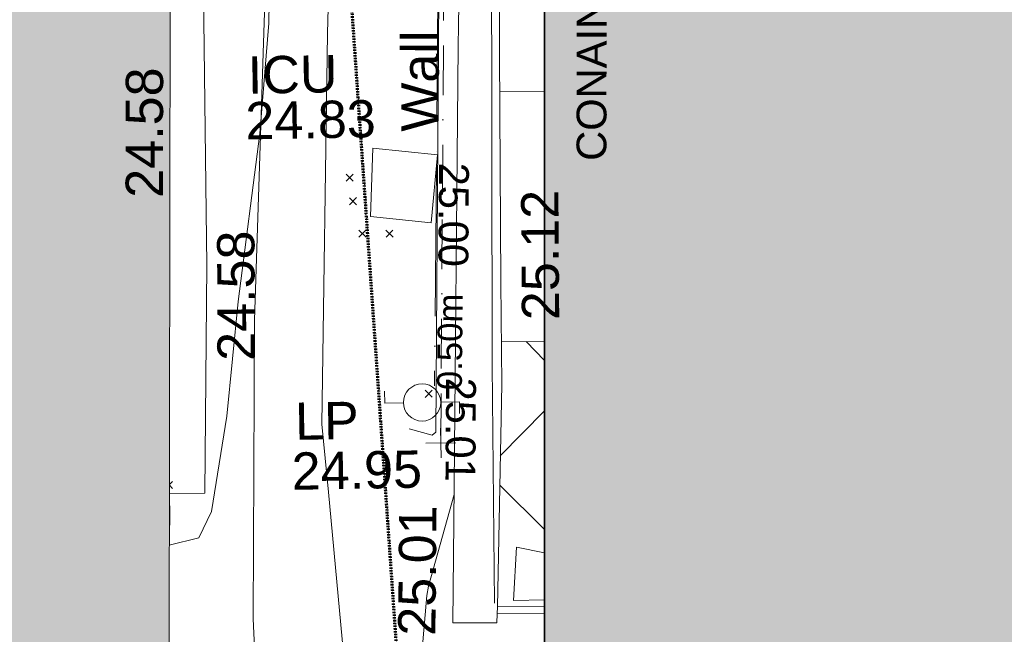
# Model space of a CAD drawing. Header units: millimetres. Extents: x -287732 to 520720, y -103372 to 287754.
# Tile 89 of 256: x -25973 to -16074, y -60359 to -54177. Entities that reach past the tile are written whole.
import ezdxf

# ---------------------------------------------------------------- set-up
doc = ezdxf.new("R2010")
doc.units = ezdxf.units.MM
for name, pattern in [('Dash 1_5mm', [3, 1.5, -1.5]), ('IMPORT-BORDER _5_', [1750, 500, -250, 500, -250, 0, -250]), ('IMPORT-UG_ELEC_STREET LIGHTING_QLB2 _2_', [2700, 1500, -300.0000000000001, 0, -250, 150, -300.0000000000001, 0, -200])]:
    doc.linetypes.add(name, pattern=pattern)
for name, color, linetype, lineweight, true_color in [('00_TOPO_FURN_LAMP_POST', 7, 'Continuous', 9, 0x666666), ('00_UAV_BUILDING_OUTLINE', 5, 'Continuous', 9, 0x0000ff), ('00_UAV_CONCRETE', 9, 'Continuous', 9, 0x808080), ('00_UAV_FENCE_2D', 7, 'Continuous', 9, 0x264c2f), ('00_UAV_FORM_LINES', 7, 'Continuous', 9, 0x666666), ('00_UAV_FURN_LAMP_POST', 7, 'Continuous', 9, 0xa50000), ('00_UAV_KERB_BOTTOM', 1, 'Continuous', 9, 0xff0000), ('00_UAV_KERB_TOP', 7, 'Continuous', 9, 0xa500a5), ('00_UAV_ROAD_MARKING_WHITE_CONTINUOUS', 7, 'Continuous', 9, 0x999999), ('00_UAV_ROAD_MARKING_YELLOW_CONTINUOUS', 40, 'Continuous', 9, 0xffbf00), ('00_UAV_SERV_GULLY', 7, 'Continuous', 9, 0x5252a5), ('00_UAV_SERV_IC', 5, 'Continuous', 9, 0x0000ff), ('00_UAV_WALL', 7, 'Continuous', 9, 0x7c00a5), ('01_DTM_CONTOUR_MJR', 7, 'Continuous', 9, 0x7f3f00), ('01_DTM_CONTOUR_MNR', 7, 'Continuous', 9, 0xa5a552), ('12333-PUM-2D-U-0001-C01 - Rev2_REVIT IMPORT_dwg', 7, 'Continuous', 9, 0x767676), ('A_RHA_Line', 7, 'Continuous', 9, 0x00a600), ('CONTAINER_TXT', 7, 'Continuous', 9, 0x0000a5), ('CONTOURS_INDEX', 4, 'Continuous', 9, 0x00ffff), ('CONTOURS_INDEX_LVL', 4, 'Continuous', 9, 0x00ffff), ('FENCE', 7, 'IMPORT-BORDER _5_', 9, 0xa55200), ('FENCE_LVL', 7, 'Continuous', 9, 0xa55200), ('PUM-ELECTRIC-SL-QLB2', 7, 'IMPORT-UG_ELEC_STREET LIGHTING_QLB2 _2_', 9, 0xff7f7f)]:
    doc.layers.add(name, color=color, linetype=linetype, lineweight=lineweight, true_color=true_color)
doc.layers.add('A_RHA_Detail', color=7, linetype='Continuous', lineweight=9)
doc.layers.add('GEN-TEXT', color=7, linetype='Continuous', lineweight=9)
doc.styles.add('Arial_1', font='arial.ttf', dxfattribs={"height": 250})
doc.styles.add('Arial_3', font='arial.ttf', dxfattribs={"height": 299.9999999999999})
doc.styles.add('Swis721 Lt BT_2', font='swissl.ttf', dxfattribs={"height": 375})

# ---------------------------------------------------------------- blocks, each defined once
blk = doc.blocks.new('12333-PUM-2D-U-0001-C01 - Rev2_REVIT IMPORT_dwg_MSL_Lamp_Post_SYM-2077240-Site Location Plan Proposed')
at = {"layer": '00_TOPO_FURN_LAMP_POST', "color": 254, "true_color": 0xcccccc, "flags": 128}
for points in [[(-500.1060478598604, 0), (-1000.212095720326, 0), (-1000.212095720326, 316.7338303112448)], [(500.1060478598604, 0), (1000.21209571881, 0), (1000.21209571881, -316.7338303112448)]]:
    blk.add_lwpolyline(points, dxfattribs=at)
at = {"layer": '00_TOPO_FURN_LAMP_POST', "color": 254, "true_color": 0xcccccc}
blk.add_circle((0, 0), 500.1060478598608, dxfattribs=at)
blk = doc.blocks.new('12333-PUM-2D-U-0001-C01 - Rev2_REVIT IMPORT_dwg_MGS62954_T2_Galway_ITM_3d_Rev1-2077680-Site Location Plan Proposed')
at = {"layer": '00_UAV_CONCRETE', "color": 254, "true_color": 0xcccccc, "flags": 128}
blk.add_lwpolyline([(533876609.1187353, 725504440.005026), (533876909.2678877, 725504434.5375907), (533876885.9027221, 725499737.2406384), (533876883.2678877, 725499207.5375907), (533876824.2678877, 725496914.5375907), (533876466.2028123, 725496915.4716735)], dxfattribs=at)
at = {"layer": '00_UAV_FENCE_2D', "color": 254, "true_color": 0xcccccc, "flags": 128}
blk.add_lwpolyline([(533879864.3060461, 725504787.3665131), (533879804.2678877, 725502583.5375907), (533879734.2678877, 725498150.5375906), (533879714.2678878, 725495754.5375907)], dxfattribs=at)
at = {"layer": '00_UAV_FORM_LINES', "color": 254, "true_color": 0xcccccc, "flags": 128}
for points in [[(533875449.9865003, 725507652.0060002), (533876683.3015002, 725507372.1725004), (533877283.3015001, 725507060.1725004), (533877763.3015001, 725506730.1725004), (533878019.3015002, 725506541.1725004), (533878191.3015003, 725506310.1725004), (533878249.3015002, 725506048.1725004), (533878299.3015001, 725505571.1725003), (533878292.3015001, 725505115.1725003), (533878136.3015002, 725501513.1725), (533878010.3015001, 725497587.1725004), (533878064.9865002, 725496901.0060002), (533878234.9865002, 725494663.0060002), (533878421.9865002, 725493524.0060002), (533878529.9865003, 725492988.0060003), (533878731.9865001, 725492715.0060003), (533878981.9865, 725492540.0060003), (533879405.9865002, 725492390.0060003), (533880142.9865001, 725492253.0060002), (533880155.7577042, 725492251.2414801)], [(533877287.6327338, 725495639.236725), (533877353.5495001, 725498643.014), (533877503.5495, 725501637.0139999), (533877642.5495001, 725504338.0139999), (533877647.5495002, 725505278.014), (533877612.5495001, 725505595.0140002), (533877586.5495, 725505726.014), (533877535.5495001, 725505848.0140002), (533877481.5495001, 725505952.014), (533877353.5495001, 725506111.014), (533877247.5495001, 725506228.0140002), (533877089.5495, 725506369.014), (533875449.9865001, 725507652.006)], [(533887732.9865, 725490511.0060003), (533884013.9865, 725490654.006), (533880184.9865001, 725490838.006), (533879126.9865, 725491030.006), (533878835.9865, 725491123.0060002), (533878464.9865, 725491361.0060002), (533878254.9865001, 725491543.006), (533877850.9865002, 725491958.006), (533877586.9865001, 725492473.006), (533877413.9865001, 725493075.0060002), (533877347.9865, 725493562.0060002), (533877287.6327338, 725495639.2367258)]]:
    blk.add_lwpolyline(points, dxfattribs=at)
at = {"layer": '00_UAV_KERB_BOTTOM', "color": 254, "true_color": 0xcccccc}
blk.add_line((533880216.1760576, 725495712.6066322), (533879744.4277777, 725495719.417047), dxfattribs=at)
at = {"layer": '00_UAV_KERB_TOP', "color": 254, "true_color": 0xcccccc}
blk.add_line((533880214.9543836, 725495642.616975), (533879743.417325, 725495649.4243404), dxfattribs=at)
at = {"layer": '00_UAV_ROAD_MARKING_WHITE_CONTINUOUS', "color": 254, "true_color": 0xcccccc}
blk.add_line((533880306.5660159, 725500891.0438797), (533879857.1875305, 725500899.7378342), dxfattribs=at)
at = {"layer": '00_UAV_ROAD_MARKING_YELLOW_CONTINUOUS', "color": 254, "true_color": 0xcccccc}
for p, q in [((533879830.7825572, 725498383.7210954), (533880262.7077008, 725498378.4026886)), ((533880079.5895085, 725498380.6574706), (533880259.3630407, 725498186.7872422)), ((533880250.5137514, 725497679.8118037), (533879799.9903001, 725497236.1961956)), ((533880229.728984, 725496489.0532708), (533879789.144363, 725496940.1172879))]:
    blk.add_line(p, q, dxfattribs=at)
at = {"layer": '00_UAV_SERV_GULLY', "color": 254, "true_color": 0xcccccc}
for p, q in [((533879907.6, 725495780.4000002), (533879945.7000001, 725496313.8000001)), ((533879945.7000001, 725496313.8000001), (533880225.5842828, 725496251.603493)), ((533879907.6, 725495780.4000002), (533880217.3593952, 725495780.4000002))]:
    blk.add_line(p, q, dxfattribs=at)
at = {"layer": '00_UAV_SERV_IC', "color": 254, "true_color": 0xcccccc}
for p, q in [((533878536.0000001, 725499666.6000001), (533878574.1000001, 725500352.4000002)), ((533878574.1000001, 725500352.4000002), (533879221.8000002, 725500276.2000002)), ((533879221.8000002, 725500276.2000002), (533879145.6000001, 725499590.4000002)), ((533878536.0000001, 725499666.6000001), (533879145.6000001, 725499590.4000002))]:
    blk.add_line(p, q, dxfattribs=at)
at = {"layer": '00_UAV_WALL', "color": 254, "true_color": 0xcccccc, "flags": 128}
blk.add_lwpolyline([(533880082.2289637, 725515857.2432239), (533880051.8100029, 725513975.8591763), (533880036.5495443, 725513032.0142177), (533880004.9689218, 725508976.8649198), (533880004.5495442, 725508923.0142179), (533879926.2678878, 725504396.5375909), (533879917.5119321, 725503977.8682058), (533879861.2678877, 725501288.5375909), (533879837.0257767, 725498978.6107339), (533879826.2678878, 725497953.5375907), (533879744.4277777, 725495719.4170469), (533879741.3421283, 725495649.4542991), (533879737.2678877, 725495558.5375909), (533879294.3180541, 725495566.6837332), (533879321.3567926, 725496581.1590201), (533879448.7692579, 725501361.589039), (533879455.906242, 725501574.050916), (533879572.4470077, 725505043.369249)], dxfattribs=at)
at = {"layer": '01_DTM_CONTOUR_MJR', "color": 254, "true_color": 0xcccccc, "flags": 128}
blk.add_lwpolyline([(533880175.6049545, 725493388.2896925), (533879982.1310344, 725493591.8862092), (533879586.2243917, 725494082.8221856), (533879123.2560157, 725494606.8502061), (533879006.516854, 725494902.0224721), (533878979.3645809, 725495303.3224232), (533879035.318435, 725495845.3873837), (533879055.8845079, 725495939.4635113), (533879328.6696472, 725496855.5323994)], dxfattribs=at)
at = {"layer": '01_DTM_CONTOUR_MNR', "color": 254, "true_color": 0xcccccc, "flags": 128}
blk.add_lwpolyline([(533876463.8426047, 725496791.2065678), (533876470.0000001, 725496790.0000002), (533876460.0475275, 725496396.1560696), (533876456.3228971, 725496395.2934444), (533876753.6460951, 725496464.1535616), (533876887.1428573, 725496728.5714288), (533877056.9759526, 725497683.5252792), (533877190.1181564, 725498833.8992575), (533877440.0000004, 725500520.0000002), (533877550.526316, 725501629.7368425), (533877640.0000001, 725504340.0000001), (533877216.4964287, 725505330.0196428), (533877178.4378533, 725505465.8658195), (533877167.8260871, 725505518.9130435), (533877146.6829776, 725505568.2206409), (533877122.845448, 725505610.4104261), (533877073.7195124, 725505684.0675815), (533877036.8952457, 725505747.7102929), (533876967.256026, 725505812.0728449), (533876479.0514932, 725505997.720138), (533874701.0262182, 725506382.5059073)], dxfattribs=at)
at = {"xscale": 0.375, "yscale": 0.375, "zscale": 0.375}
blk.add_blockref('12333-PUM-2D-U-0001-C01 - Rev2_REVIT IMPORT_dwg_MSL_Lamp_Post_SYM-2077240-Site Location Plan Proposed', (533879023.403023, 725497786.9121252), dxfattribs=at)
at = {"layer": '00_UAV_BUILDING_OUTLINE', "color": 251, "true_color": 0x666666, "insert": (533876078.5093579, 725499898.0347437), "char_height": 375, "width": 1495.902363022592, "attachment_point": 1, "rotation": 88.9118933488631, "line_spacing_factor": 1.005061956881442, "style": 'Swis721 Lt BT_2'}
blk.add_mtext('24.58', dxfattribs=at)
at = {"layer": '00_UAV_CONCRETE', "color": 251, "true_color": 0x666666, "insert": (533876972.7604558, 725498240.6358242), "char_height": 375, "width": 1495.902363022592, "attachment_point": 1, "rotation": 89.15595170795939, "line_spacing_factor": 1.005061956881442, "style": 'Swis721 Lt BT_2'}
blk.add_mtext('24.58', dxfattribs=at)
at = {"layer": '00_UAV_FURN_LAMP_POST', "color": 251, "true_color": 0x666666, "char_height": 375, "attachment_point": 1, "line_spacing_factor": 1.005061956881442, "style": 'Swis721 Lt BT_2'}
for s, insert, width in [('LP', (533877742.1128497, 725497807.692595), 707.5855621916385), ('24.95', (533877699.3680227, 725497305.7786772), 1495.902363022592)]:
    blk.add_mtext(s, dxfattribs=dict(at, insert=insert, width=width))
at = {"layer": '00_UAV_SERV_IC', "color": 251, "true_color": 0x666666, "char_height": 375, "attachment_point": 1, "line_spacing_factor": 1.005061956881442, "style": 'Swis721 Lt BT_2'}
for s, insert, width in [('ICU', (533877327.7199209, 725501296.8383996), 1021.012723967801), ('24.83', (533877296.0600621, 725500838.0801442), 1495.902363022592)]:
    blk.add_mtext(s, dxfattribs=dict(at, insert=insert, width=width))
at = {"layer": '00_UAV_WALL', "color": 251, "true_color": 0x666666, "char_height": 375, "attachment_point": 1, "line_spacing_factor": 1.005061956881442, "style": 'Swis721 Lt BT_2'}
for s, insert, width, rotation in [('Wall', (533878861.2641926, 725500513.517583), 1130.237340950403, 88.74598473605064), ('25.12', (533880041.3593175, 725498595.8775625), 1495.902363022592, 89.39871704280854), ('25.01', (533878740.3563564, 725495447.2829044), 1495.902363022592, 88.47326106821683)]:
    blk.add_mtext(s, dxfattribs=dict(at, insert=insert, width=width, rotation=rotation))
blk = doc.blocks.new('12333-PUM-2D-U-0001-C01 - Rev2_REVIT IMPORT_dwg_SPOT-2077771-Site Location Plan Proposed')
at = {"layer": 'FENCE_LVL', "color": 9, "true_color": 0xe1c5aa}
for p, q in [((0, 500.0000000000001), (0, -500.0000000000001)), ((-500.0000000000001, 0), (500.0000000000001, 0))]:
    blk.add_line(p, q, dxfattribs=at)
blk = doc.blocks.new('12333-PUM-2D-U-0001-C01 - Rev2_REVIT IMPORT_dwg-1620468-Site Location Plan Proposed')
at = {"layer": 'CONTOURS_INDEX', "color": 131, "true_color": 0xaaffff, "flags": 128}
blk.add_lwpolyline([(237807.7914833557, -118330.7670647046), (238039.2603074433, -118398.1209091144), (238075.1733171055, -118368.6831623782), (238327.0190584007, -108108.3568545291)], dxfattribs=at)
at = {"layer": 'FENCE', "color": 9, "true_color": 0xe1c5aa, "flags": 128}
blk.add_lwpolyline([(238123.9507297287, -118479.0530130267), (238376.3469187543, -108039.0288378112), (238628.7431074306, -102899.3246285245), (238835.2490800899, -100031.186118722), (249458.834119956, -100857.2100097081)], dxfattribs=at)
at = {"layer": 'GEN-TEXT', "color": 253, "true_color": 0xaaaaaa}
for p, q in [((237218.9948138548, -115829.7115176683), (237289.705491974, -115759.0008395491)), ((237289.705491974, -115829.7115176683), (237218.9948138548, -115759.0008395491)), ((237247.9948138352, -116066.7115177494), (237318.7054919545, -115996.0008396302)), ((237318.7054919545, -116066.7115177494), (237247.9948138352, -115996.0008396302)), ((237337.9948138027, -116393.7115176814), (237408.7054919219, -116323.0008395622)), ((237408.7054919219, -116393.7115176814), (237337.9948138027, -116323.0008395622)), ((237609.9948137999, -116399.7115177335), (237680.7054919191, -116329.0008396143)), ((237680.7054919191, -116399.7115177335), (237609.9948137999, -116329.0008396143)), ((237975.0964851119, -118016.3446819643), (238045.8071632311, -117945.6340038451)), ((238045.8071632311, -118016.3446819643), (237975.0964851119, -117945.6340038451)), ((235419.7054919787, -118887.7115177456), (235388.1247342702, -118856.1307600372)), ((235388.2708940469, -118848.4354375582), (235419.7054919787, -118817.0008396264))]:
    blk.add_line(p, q, dxfattribs=at)
at = {"layer": 'PUM-ELECTRIC-SL-QLB2', "color": 254, "true_color": 0xffd4d4}
blk.add_line((238128.3257263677, -115702.5760178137), (238070.1340135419, -117928.8834225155), dxfattribs=at)
at = {"layer": 'PUM-ELECTRIC-SL-QLB2', "color": 254, "true_color": 0xffd4d4, "flags": 128}
blk.add_lwpolyline([(258140.1651257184, -112114.3102688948), (258577.3501528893, -107819.356178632), (259215.3501529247, -99924.35617861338), (253370.3501528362, -99103.35617861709), (241433.3501529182, -98776.35617868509), (241121.3501528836, -99052.35617863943), (238439.3501528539, -103803.356178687), (238131.6102505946, -115576.9161901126)], dxfattribs=at)
blk.add_blockref('12333-PUM-2D-U-0001-C01 - Rev2_REVIT IMPORT_dwg_MGS62954_T2_Galway_ITM_3d_Rev1-2077680-Site Location Plan Proposed', (-533641079.6498471, -725615854.3561786))
at = {"xscale": 0.3, "yscale": 0.3, "zscale": 0.3}
blk.add_blockref('12333-PUM-2D-U-0001-C01 - Rev2_REVIT IMPORT_dwg_SPOT-2077771-Site Location Plan Proposed', (238123.9507297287, -118479.0530130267), dxfattribs=at)
at = {"layer": 'CONTAINER_TXT', "insert": (239538.648704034, -115664.6923775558), "char_height": 299.9999999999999, "width": 2637.10076818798, "attachment_point": 1, "rotation": 88.93343500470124, "line_spacing_factor": 0.9417779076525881, "style": 'Arial_3'}
blk.add_mtext('CONAINER', dxfattribs=at)
at = {"layer": 'CONTOURS_INDEX_LVL', "insert": (238456.6492856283, -115664.7351790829), "char_height": 299.9999999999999, "width": 1256.112065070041, "attachment_point": 1, "rotation": 268.593920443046, "line_spacing_factor": 0.9417779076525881, "style": 'Arial_3'}
blk.add_mtext('25.00', dxfattribs=at)
at = {"layer": 'FENCE_LVL', "insert": (238489.6601408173, -117827.3816907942), "char_height": 299.9999999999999, "width": 1256.112065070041, "attachment_point": 1, "rotation": 268.61509759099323, "line_spacing_factor": 0.9417779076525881, "style": 'Arial_3'}
blk.add_mtext('25.01', dxfattribs=at)
at = {"layer": 'PUM-ELECTRIC-SL-QLB2', "insert": (238107.9760571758, -117459.8226407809), "char_height": 250, "width": 1160.025439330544, "attachment_point": 2, "rotation": 88.50273122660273, "line_spacing_factor": 0.9417779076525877, "style": 'Arial_1'}
blk.add_mtext('0.50m', dxfattribs=at)

msp = doc.modelspace()

# ---------------------------------------------------------------- hatches: boundary and pattern name
at = {"layer": 'A_RHA_Detail', "true_color": 0xc0c0c0}
h = msp.add_hatch(color=9, dxfattribs=at)
h.paths.add_polyline_path([(-80880.60083809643, -68502.79057078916), (-80400.865924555, -68483.41509113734), (-80400.865924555, -62984.64684185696), (-24474.85765177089, -63009.32043784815), (-24456.14471271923, -50840.30023858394), (-36622.55041039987, -50831.65104353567), (-36622.55041039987, -44228.57792613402), (-50959.0526582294, -44218.38599194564), (-50959.0526582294, -42573.78171514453), (-54563.9325804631, -42571.21897729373), (-54565.69773352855, -45054.17447474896), (-92408.82109321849, -45027.27149621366), (-92411.78875845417, -49201.74309222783), (-100061.9988811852, -49201.74309222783), (-100052.2214449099, -64852.82557838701), (-86120.90825229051, -64852.82557838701), (-86092.1662649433, -62957.90041523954), (-84861.10047608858, -62957.90041523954), (-84854.79052929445, -68240.109737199), (-80870.60226892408, -68240.10973722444)])
h.paths.add_polyline_path([(-137238.9269902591, -68461.9384092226), (-132719.7426408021, -68433.0633692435), (-132847.0731201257, -62850.04282283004), (-130454.6837966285, -62916.63108078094), (-130498.2830220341, -61355.85393642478), (-117581.136331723, -61423.42893438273), (-117492.3908565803, -49183.91309190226), (-125136.5200282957, -49178.47881952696), (-125133.572703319, -45032.61887136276), (-163007.1824077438, -45005.6942194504), (-163007.1824076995, -44090.2963411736), (-163123.8521269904, -44090.21339942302), (-163122.6389897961, -42383.75184302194), (-166563.8543419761, -42383.75184298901), (-166565.034908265, -44044.39824208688), (-193158.4656786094, -44025.49275805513), (-193195.152889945, -62863.65652504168), (-137269.7106414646, -62916.63108078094), (-137254.3708868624, -65679.90523788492)])
h.paths.add_polyline_path([(120310.9497607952, -32334.28230164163), (120312.4652266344, -31610.73011961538), (133451.2244789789, -31638.24899384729), (133469.2230092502, -19717.98315780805), (121295.7536929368, -19692.48606430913), (121319.8434528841, -8190.941560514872), (112277.0825930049, -8172.001674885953), (112263.1770823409, -14811.1234547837), (78285.85310969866, -14739.95861438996), (78292.82277619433, -8167.077575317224), (75241.99098605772, -8160.673431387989), (69355.76844233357, -8152.931592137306), (69353.6659720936, -9156.74635762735), (68372.60878945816, -9154.691552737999), (68372.60878945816, -13705.52853215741), (69333.7233474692, -13707.54156770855), (69325.07112547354, -16249.53369228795), (66623.4489111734, -16249.53369228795), (66619.79243935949, -17995.29925530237), (65989.07757494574, -17995.2992552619), (65985.44262772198, -19730.78799483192), (57152.23993377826, -19712.28702421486), (57127.42535098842, -31559.89463417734), (70277.87165424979, -31587.43801817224), (70277.87165431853, -32271.7414715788), (78263.96947909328, -32285.12944888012), (78266.62661740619, -31019.79372153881), (112335.8856506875, -31091.15111860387), (112335.8856506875, -32317.57330553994), (119781.4233959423, -32333.17321913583)])
h.paths.add_polyline_path([(7503.717409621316, -1791.439263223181), (15482.43097392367, -674.0213231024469), (15484.0826588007, 148.1327206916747), (56188.28042539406, 205.5276654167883), (56155.84326007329, 14338.3166313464), (18016.62665935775, 14236.48149539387), (17967.9025208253, 34313.18372071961), (21727.10644863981, 34324.0692624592), (21708.90974962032, 40608.10218321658), (18009.66447159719, 40608.10218321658), (17995.54603706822, 45483.75063442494), (9770.084204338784, 45420.6329473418), (3966.213879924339, 45446.76585222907), (3984.771235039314, 14176.56786832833), (1023.062455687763, 14176.56786837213), (-276.5134647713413, 14190.52623461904), (-231.6790044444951, 5968.135265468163), (-226.4491536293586, 193.7444677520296), (553.0869992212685, 183.4716499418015), (7477.609307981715, 143.2867586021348), (7488.638446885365, -674.0213231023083)])
h.paths.add_polyline_path([(77755.59663317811, 53.47451145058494), (77729.51881611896, 1699.844979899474), (94464.47132486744, 1659.976083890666), (94606.37913471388, 17991.390236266), (88810.4190114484, 18015.03260816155), (88799.89418497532, 14436.74271609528), (69413.88950349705, 14457.8773889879), (69377.35724448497, 99.62816357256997), (75241.99098605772, 67.32134432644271)])
h.paths.add_polyline_path([(61252.12079701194, 46453.95617366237), (105774.7348988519, 46472.68783506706), (105768.2642198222, 61852.61234306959), (92285.13876309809, 61852.61234306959), (92308.59670399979, 65784.30757140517), (96107.4668000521, 65767.60445243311), (96059.68081117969, 75209.20847378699), (101084.8427276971, 75071.88872764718), (104988.0046543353, 74765.36560406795), (108403.6894220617, 74363.8408943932), (112009.2703903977, 73787.25420861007), (115645.3524815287, 73049.69667206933), (116890.8108051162, 72761.69136252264), (120208.9929833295, 71893.18353872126), (120865.241739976, 71703.68484519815), (124135.6329506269, 70669.67317906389), (127435.6253142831, 69480.50055823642), (127820.4368670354, 69394.93141813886), (128274.3081769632, 69331.69585753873), (128731.8791144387, 69306.66104516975), (129189.9401488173, 69320.00258290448), (129645.2782985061, 69371.62688826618), (130094.6997111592, 69461.17185603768), (130535.0520071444, 69588.00939074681), (130963.246434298, 69751.24981927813), (131376.2795165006, 69949.74812590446), (131771.2541232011, 70182.11198903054), (132162.5575600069, 70460.5404660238), (132496.0921583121, 70741.69081113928), (132820.871367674, 71064.98072578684), (133117.4593294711, 71414.31364272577), (133383.77568926, 71787.23923950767), (133616.5473239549, 72178.5372844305), (133817.1647262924, 72590.54524898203), (133982.6025969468, 73017.89547513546), (134111.7005086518, 73457.59040801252), (134203.5529320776, 73906.54590458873), (134257.5155883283, 74361.61286216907), (134272.5462649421, 74819.5993153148), (134250.5259875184, 75277.29281745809), (134189.6227572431, 75731.48297747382), (134090.9274700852, 76178.98397757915), (133955.1324028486, 76616.65691993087), (133783.1900598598, 77041.43184345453), (133576.3064937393, 77450.32925647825), (133335.932843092, 77840.48103920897), (133063.7551572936, 78209.15055532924), (132761.6825665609, 78553.75185442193), (132431.8338935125, 78871.8678050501), (132076.5227905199, 79161.26705197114), (131698.2415080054, 79419.91966861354), (131299.6434187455, 79646.01139197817), (131093.5942456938, 79746.34209763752), (132146.0467355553, 83110.22226145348), (122787.7632953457, 86282.54285518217), (121604.3555412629, 82800.3591886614), (117095.9864227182, 83870.84033785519), (116841.9598400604, 83526.35449572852), (116120.5435466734, 91221.93611972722), (110237.7341284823, 91274.27491021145), (110194.3680786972, 90435.39030214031), (104988.0046543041, 90486.49901390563), (104973.2761846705, 94309.82427956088), (103746.1314668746, 94309.8242795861), (103839.9937121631, 122852.1474271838), (96365.09202306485, 122931.9599470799), (96350.3400238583, 123952.4168585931), (104555.5505249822, 123902.1925226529), (104607.3234458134, 120248.5396156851), (125502.5015002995, 120134.1933400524), (125662.0200253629, 137657.3796882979), (114479.5865733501, 137699.2256881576), (114382.306264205, 129149.9458158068), (104644.159003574, 129187.9975073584), (104577.9931702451, 126217.3903144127), (101184.4926406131, 126159.1566967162), (101264.6166812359, 135959.2655565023), (89967.23178808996, 135988.8856164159), (89927.63362986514, 125823.6463181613), (93630.53562302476, 125840.7948842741), (93580.65688892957, 122931.9599470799), (88697.38835376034, 122904.7310126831), (88679.3898954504, 95739.09143775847), (86378.25848996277, 95739.09143775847), (86378.18187189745, 96178.1008337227), (83279.50743284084, 96200.92083327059), (83273.62493422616, 95735.74732133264), (70169.67509619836, 95733.22421950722), (70166.26842742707, 96272.07409347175), (66674.99731294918, 96257.14073655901), (66654.74538556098, 95755.71092136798), (65784.77231079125, 95755.71092136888), (65887.65094984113, 117470.630565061), (53473.3427162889, 117487.9046429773), (53434.44066309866, 98570.46349063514), (40649.41626916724, 98570.46349063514), (40610.16711559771, 94406.01479078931), (38853.82372868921, 94410.36303440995), (38848.65589191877, 89463.65332729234), (40612.46601912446, 89518.45976927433), (40665.38257362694, 86257.73741128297), (38372.19584460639, 86305.72309285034), (38369.79374539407, 76901.0507917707), (50937.9512507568, 76944.40198294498), (50922.88567286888, 74598.78180889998), (56484.9061132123, 74588.85093771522), (56484.9061132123, 75194.85181995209), (92465.4037153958, 75233.0258166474), (92645.92783662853, 71766.64845094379), (89810.55521366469, 69362.83965827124), (85313.16173974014, 69360.94750420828), (85313.16173974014, 66907.4050808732), (75210.14498263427, 66903.15451589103), (75210.14498263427, 63815.70944550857), (70819.40014309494, 63815.70999200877), (70819.21601505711, 64253.35708059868), (69456.83415683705, 64253.35708059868), (69455.7195737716, 66901.99623166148), (61303.32856759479, 66898.5668068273), (61304.56054988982, 63970.32021231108), (70500.41048208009, 63970.32021219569), (70500.4088543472, 61852.59006207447), (61245.6438848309, 61848.69637488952), (61252.03558504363, 46656.49344428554)])
h.paths.add_polyline_path([(-17153.16561239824, 48569.32684293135), (-17153.16561224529, 60770.38083685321), (-29362.88357759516, 60774.70428694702), (-29362.88357759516, 67399.20394580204), (-43507.24466814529, 67405.01911303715), (-43488.5313307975, 69093.07334175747), (-45766.41866231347, 69109.32868388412), (-45794.3462003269, 67405.01911303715), (-47272.11273194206, 67404.2124544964), (-47272.44887633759, 66454.91798908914), (-86004.56386332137, 66468.63299519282), (-86006.66970787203, 60521.58362721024), (-92662.87722510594, 60521.58362721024), (-92665.2138765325, 50184.35611932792), (-79752.0168396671, 50179.78309939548), (-79752.016597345, 48591.4932381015), (-17157.7163123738, 48569.32845417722)])
h.paths.add_polyline_path([(-201056.4185878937, 48628.75479108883), (-138377.9751621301, 48634.64535779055), (-138377.9751621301, 50133.28201003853), (-125467.710581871, 50134.49626164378), (-125468.6909603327, 60566.1903686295), (-132186.8595614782, 60565.86652591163), (-132187.4203588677, 66533.0197876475), (-170643.3098734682, 66805.61809689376), (-170643.3098732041, 67738.78475848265), (-200340.0100486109, 67488.93693764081), (-200348.7171487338, 60827.78025104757), (-201057.5650552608, 60827.71357558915), (-201056.6510294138, 51102.04313372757)])
h.paths.add_polyline_path([(-240051.5126725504, 54769.19491160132), (-239444.490259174, 54811.10754483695), (-239186.5396223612, 54841.92927608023), (-238764.8191577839, 54940.98166103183), (-238382.4735933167, 55122.46891388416), (-237990.3402229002, 55354.87497234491), (-237269.2031023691, 55936.21515020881), (-237032.4836384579, 56225.56611516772), (-236793.0039602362, 56569.31473944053), (-236554.5880578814, 57004.26389721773), (-236432.7219585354, 57267.46508908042), (-236300.081527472, 57753.26238983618), (-236250.7285154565, 58017.17885684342), (-236235.6490609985, 58516.21786804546), (-236233.2538429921, 58987.85640053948), (-236213.7029795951, 59823.48083769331), (-236363.8287855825, 59820.86038205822), (-236634.0279869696, 60698.06075827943), (-236391.9547756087, 61432.19726339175), (-236225.4740089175, 61435.10319600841), (-236201.6036569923, 62637.68779596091), (-232563.5271750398, 62639.28734435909), (-232563.5271750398, 63049.03842404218), (-232732.1945866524, 63049.15302218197), (-232860.1521277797, 63457.95890274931), (-232731.606808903, 63914.24862697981), (-232560.8209656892, 63914.24862697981), (-232515.1276847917, 70598.00033009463), (-240628.6947849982, 70598.85496273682), (-240629.7923196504, 72350.98321577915), (-246412.6011212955, 72347.36085933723), (-246412.6011212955, 70616.45923936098), (-254449.5805725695, 70618.60952619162), (-254454.637144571, 70754.06491720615), (-254469.7140363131, 73191.66276250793), (-263883.2532625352, 73267.83063688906), (-263902.4181505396, 68260.74348553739), (-263714.8217520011, 68259.82096572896), (-263552.9672900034, 67819.65434396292), (-263719.0883117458, 67392.2068408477), (-263913.6298699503, 67392.20684284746), (-263956.7001913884, 58633.76423459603), (-260181.1963171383, 58611.22607638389), (-260192.3146983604, 56354.25111579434), (-257184.684388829, 56339.46086021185), (-257213.4419957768, 57092.93866021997), (-257338.5163846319, 57093.27331223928), (-257471.0109294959, 57531.74572308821), (-257338.5163845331, 58062.22513696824), (-257203.4956297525, 58064.06881289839), (-257173.5751889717, 58598.54056692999), (-256478.2273617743, 58575.27357994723), (-256478.2273617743, 58788.51859473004), (-256013.0091299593, 58911.92701534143), (-255397.0786664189, 58780.99767617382), (-255397.0786664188, 58595.982422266), (-243809.885361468, 58585.92793201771), (-243805.3570672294, 58352.04527760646), (-243740.939469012, 57884.52572680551), (-243619.0830608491, 57421.84877545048), (-243424.3877545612, 56943.65915412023), (-243247.1437899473, 56608.24157713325), (-243003.0710579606, 56249.99021479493), (-242732.2093200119, 55932.75703082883), (-242371.7230178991, 55603.12658811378), (-242141.255125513, 55424.88676767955), (-241804.9643037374, 55216.88439822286), (-241529.4640827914, 55077.02869055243), (-241100.6275144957, 54917.18295003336), (-240836.2134980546, 54840.82833176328), (-240453.4486195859, 54788.60784130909), (-240218.9578693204, 54777.28227442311)])
h.paths.add_polyline_path([(40276.69022552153, 59895.36417752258), (40328.62676029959, 69196.9439153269), (36588.99968785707, 69217.8245910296), (36619.46637569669, 74674.25962428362), (32264.36460078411, 74687.02318924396), (32233.48293867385, 69156.26826306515), (11916.69390495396, 69269.70959686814), (11966.66200111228, 78218.75165974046), (29087.509017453, 78123.15526808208), (29143.44567205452, 88141.1370047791), (15719.348796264, 88216.09212953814), (15732.60379610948, 90589.9978889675), (4594.294101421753, 90652.19003489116), (4525.129359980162, 78265.12250449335), (10096.76365553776, 78234.01258731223), (10077.43887221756, 74773.03821910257), (4547.641142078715, 74803.91453678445), (4465.579974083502, 60107.1600234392), (19125.89094760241, 60025.30234268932), (19139.86249374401, 62527.53804644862), (31738.59196305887, 62457.19146404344), (31724.55430858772, 59943.11609815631), (38369.79364225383, 59906.01157293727)])
h.paths.add_polyline_path([(-246083.0241259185, 72334.29150213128), (-246083.0594797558, 72334.30275087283), (-246208.2905500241, 72334.29150213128)])
h.paths.add_polyline_path([(-114575.3004830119, 112178.0758695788), (-114575.3246435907, 112178.0758695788), (-114707.2752166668, 115801.5811617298)])
h.paths.add_polyline_path([(-154699.9178765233, 101760.4080976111), (-114382.050333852, 101776.0542914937), (-114382.050333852, 106926.9360164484), (-113755.641395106, 106927.1792101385), (-113757.5507412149, 111847.2721531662), (-114431.6837526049, 111847.2721531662), (-114431.8097758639, 112178.0758695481), (-114575.3004830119, 112178.0758695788), (-114578.9984943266, 121707.2390833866), (-123056.9849702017, 121707.2390833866), (-123068.8201032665, 156452.7036899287), (-119381.2340625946, 156454.1348067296), (-119381.2340625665, 160165.8597952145), (-115501.031452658, 160167.3662801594), (-115503.3750945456, 166206.5793118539), (-132411.7987151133, 166599.6604729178), (-132411.8243278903, 166665.6603411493), (-135275.0124468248, 166664.5490317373), (-135275.0124468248, 166628.1883101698), (-135911.3205076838, 166628.1944502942), (-135911.3479256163, 166352.1604668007), (-152521.1633846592, 166345.7146753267), (-152518.3680955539, 159142.6836790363), (-150699.3133726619, 159117.9265656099), (-150758.5477087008, 122560.691203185), (-151059.2005266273, 122560.691203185), (-151061.0981347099, 121302.4374932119), (-154138.3148337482, 121372.6012653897), (-154138.3148337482, 121865.1834517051), (-154704.3888425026, 121867.2611370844), (-154688.5451973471, 119352.3937021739), (-154745.5933227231, 119352.3715636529), (-154745.5763474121, 118722.1532660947), (-160794.1544526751, 118748.7442832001), (-160794.1544526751, 119410.5425977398), (-163852.1622693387, 119422.408321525), (-163855.0715294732, 118762.2003111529), (-167568.6765459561, 118778.5256058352), (-166634.6619849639, 124395.1277019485), (-166930.050559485, 124500.0918161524), (-167568.6765459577, 124707.6250903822), (-168028.2173235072, 124841.3808647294), (-168630.5006276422, 124991.3056740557), (-169238.2056069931, 125117.4693074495), (-169850.3952285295, 125219.6772876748), (-170466.1255403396, 125297.7720169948), (-171089.11025998, 125351.8553033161), (-171704.4065937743, 125381.1774255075), (-172325.0479971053, 125386.3595015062), (-172782.2248668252, 125374.5832362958), (-173401.7764235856, 125337.4554476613), (-174109.844898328, 125263.4341236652), (-174634.1213722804, 125190.4100126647), (-175245.0145766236, 125080.719099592), (-176047.1958093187, 124895.7675260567), (-176665.4852587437, 124724.7228134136), (-177045.3001228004, 124609.1129151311), (-177631.5127792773, 124405.2077276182), (-176665.4852586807, 118818.5158794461), (-177558.9402083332, 118822.4435768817), (-177662.2853368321, 125263.4341236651), (-176365.3912351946, 126542.9270807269), (-159462.2970490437, 126319.910391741), (-157057.7396790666, 128609.0850976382), (-157060.6673204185, 136153.1661957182), (-158638.8016610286, 137740.2441626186), (-159352.3735831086, 137740.2441626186), (-161634.4140634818, 140201.1078539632), (-168727.9404945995, 140256.8191146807), (-171035.0401161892, 137942.8847305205), (-174184.1459014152, 137942.8847305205), (-176460.1167434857, 140292.2858551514), (-177341.6856934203, 140292.2858551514), (-177341.7113613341, 140358.4281613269), (-183428.5803825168, 140356.0660244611), (-185921.6385985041, 137917.4639994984), (-185921.6385985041, 131757.3091155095), (-186906.8767412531, 131756.9267733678), (-187725.3914540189, 130809.9989183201), (-187724.058890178, 127376.1828148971), (-186481.0281350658, 126304.5577463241), (-186479.4846754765, 122327.2959175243), (-185176.2828158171, 121059.4673825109), (-180304.1129154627, 121059.4673824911), (-180304.1136492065, 118802.0484409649), (-193555.3706955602, 118802.0484409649), (-193555.368699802, 133117.8341649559), (-192593.6442938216, 133118.2073819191), (-192593.6442938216, 134200.8158367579), (-192224.6284783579, 134200.9592041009), (-192225.5653014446, 136615.0101267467), (-192595.0012460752, 136615.0101267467), (-192595.4357332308, 137734.4745165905), (-193589.2709668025, 137734.4746851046), (-193589.2685988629, 147474.570583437), (-193163.2062206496, 147492.8644732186), (-192765.7252967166, 147531.087133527), (-192359.9383250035, 147589.5931622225), (-192199.8207947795, 147616.5827294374), (-191882.7548926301, 147682.9245600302), (-191568.5380070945, 147761.6632019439), (-191257.654638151, 147852.677242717), (-190828.6072909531, 148002.2045655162), (-190647.7999969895, 148070.9514233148), (-190349.7690789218, 148197.8750094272), (-190056.9509284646, 148336.4013817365), (-189769.797051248, 148486.3169427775), (-189405.3590254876, 148698.0567944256), (-189132.906026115, 148873.2749095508), (-188867.542109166, 149059.0543929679), (-188609.6764469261, 149255.1087866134), (-188354.9814055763, 149465.3525772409), (-188079.6339208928, 149713.879248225), (-187884.9836199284, 149901.8220103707), (-187545.928247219, 150265.8040604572), (-187446.29984479, 150378.3960832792), (-187241.3270201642, 150629.2310214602), (-187046.3599558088, 150887.9197697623), (-186861.6992771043, 151154.0634500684), (-186546.1373636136, 151669.829875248), (-186524.4196769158, 151707.0632450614), (-163675.2898318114, 151669.829875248), (-163687.5843045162, 148134.07679455), (-157303.6541541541, 148136.492106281), (-157303.6541541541, 155759.91501608), (-157557.4317586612, 155765.0384228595), (-157555.9168973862, 166678.0466575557), (-187009.2021991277, 166699.7464767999), (-187013.0952111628, 162054.4009359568), (-188707.17754695, 162044.5925187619), (-188705.9961892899, 155021.5333641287), (-188737.9999316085, 154650.5326604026), (-188799.0133969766, 154283.1866125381), (-188857.2045401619, 154035.4341107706), (-188966.1106131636, 153679.3368924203), (-189102.6200311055, 153332.8820747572), (-189265.8911675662, 152998.2056672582), (-189454.9174011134, 152677.371060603), (-189645.2484685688, 152421.3220123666), (-189916.9563410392, 152104.2450531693), (-190212.7041973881, 151809.4634871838), (-190530.6686598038, 151538.7947471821), (-190868.8893671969, 151293.9075915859), (-191225.281078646, 151076.3118324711), (-191597.6465194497, 150887.3490191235), (-192092.8415776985, 150682.5621956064), (-192519.2468154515, 150561.8451365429), (-192903.8930791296, 150482.240889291), (-193187.215491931, 150440.8868273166), (-193594.1866364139, 150407.1257787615), (-193594.5952989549, 151459.9895227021), (-205369.2399268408, 151455.4201247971), (-205354.4523517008, 113350.0822379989), (-207187.1580384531, 113349.3710182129), (-207184.3024929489, 105991.0636522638), (-205312.8748221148, 105991.1901500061), (-205311.2362476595, 101769.6553082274), (-175488.6451201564, 101781.2285901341), (-175488.6451201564, 110889.6985621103), (-154703.4627663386, 110897.5679794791), (-154700.2792295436, 102691.5597281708)])
h.paths.add_polyline_path([(193735.9435693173, 113047.8274774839), (208865.0938716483, 114991.0266430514), (208976.1154123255, 114126.6471160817), (216447.8967332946, 115086.3281915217), (216038.7305308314, 118271.9702413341), (232648.5073383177, 120405.3421626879), (233425.993615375, 114352.0734369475), (240632.2017567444, 115277.6440988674), (239854.8412683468, 121329.9334727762), (256406.8682407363, 123455.8879629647), (257091.7572256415, 118089.1198988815), (264572.2871227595, 119040.8180953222), (261877.8350555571, 138524.7609215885), (259178.7147038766, 138221.6086035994), (259197.3483655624, 137439.0084132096), (254686.1480587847, 136897.0007612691), (255412.6810205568, 131314.8303176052), (240852.7447969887, 129522.4514056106), (239771.0426543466, 137918.8519126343), (240649.5822431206, 138010.1984551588), (240062.3063116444, 142776.6750342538), (239165.7694642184, 142685.0143484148), (237630.9646614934, 151018.3171732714), (266172.8791088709, 154560.7889781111), (271297.1876944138, 142612.4006970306), (276531.7397502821, 144861.098714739), (274941.5029779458, 148527.9037281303), (302074.5307653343, 160134.9084326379), (300215.9323773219, 164320.1841173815), (301528.1613272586, 164907.0997989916), (300405.1237791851, 167477.8916353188), (299016.6944531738, 166945.7181824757), (295626.7488506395, 174518.754428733), (294333.0289184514, 177537.1551681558), (287288.8475947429, 174518.754428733), (289427.6893504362, 169661.0163463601), (272956.7816584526, 162557.1203578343), (271943.2187787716, 164897.4305293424), (267016.3118217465, 162764.0369715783), (268502.3094164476, 159357.0430143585), (265200.4029574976, 157946.4096681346), (226856.416695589, 153146.7821792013), (227510.3041274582, 148852.0205334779), (228280.9873165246, 141179.0007483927), (227302.3544112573, 141050.281300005), (227895.3788235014, 136433.1758633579), (228748.5501749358, 136523.8855003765), (229602.3077302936, 128023.7667641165), (217691.2359889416, 126493.8999679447), (217642.3600127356, 126874.433267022), (215138.5007311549, 126552.8357430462), (215194.9980427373, 126112.965074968), (215015.6132226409, 126089.924757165), (214840.9672575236, 127449.66446064), (192258.7012018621, 124549.1816390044), (193486.3576426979, 114991.0266430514)])
h.paths.add_polyline_path([(-78076.24187439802, 117605.5188722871), (-78076.23951902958, 117610.0871211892), (-78070.318122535, 129485.7330792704), (-74723.15926543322, 129478.385255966), (-74723.15926543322, 125435.7860624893), (-48015.64546086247, 125380.0246061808), (-47996.55031653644, 135872.5822179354), (-61198.15919578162, 135901.5630078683), (-74714.72264144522, 135923.5088764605), (-74723.6287602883, 131865.2975510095), (-78070.318122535, 131872.642169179), (-78062.97909487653, 149549.7689430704), (-58292.26570492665, 149541.5607197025), (-58292.26570491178, 148946.2407608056), (-37707.70924046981, 148937.6946533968), (-37703.30827430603, 159740.0672041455), (-44148.26955755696, 159742.7429641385), (-44148.26955755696, 162961.3319174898), (-49829.95437583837, 162961.3319174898), (-49830.92144130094, 160632.0129326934), (-78494.09026625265, 160643.9130440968), (-78494.09026625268, 161615.1537738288), (-78739.225852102, 161615.2555472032), (-78691.7919454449, 168187.9195488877), (-90844.57645036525, 168126.8149079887), (-90962.52567694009, 152686.7636277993), (-89064.97866809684, 152685.9758215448), (-89079.54115380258, 117610.0871211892), (-78374.80218507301, 117605.6428258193)])
h.paths.add_polyline_path([(69254.82576126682, 129235.9722870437), (69259.97086178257, 136167.789247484), (86068.0992678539, 136131.0235193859), (86008.66431381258, 164703.3084147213), (58789.63167882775, 164723.511581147), (58789.63167882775, 170119.2062865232), (54460.1632489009, 170122.4198087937), (54457.21717773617, 166153.279245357), (47042.2151650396, 166158.7829869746), (47041.10931533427, 164668.9097040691), (39173.27935198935, 164674.7495545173), (39172.83712618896, 164078.9539098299), (17014.87910992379, 164095.4005254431), (17002.38841206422, 147267.1142245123), (12659.63471563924, 147267.1142245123), (12653.60087534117, 139137.9291796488), (17031.41608901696, 139134.6797717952), (17024.5879174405, 129935.3194463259), (39191.34773726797, 129918.8662983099), (39191.34773726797, 129258.2867272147), (69014.0340609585, 129236.1510132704)])
h.paths.add_polyline_path([(39265.62356917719, 139467.8223435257), (33050.91021530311, 139484.1586867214), (33087.56357182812, 153427.9220784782), (39277.60130889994, 153411.6505991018), (39277.60130890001, 152830.3127277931), (43058.29603858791, 152820.3745823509), (43024.83899408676, 140092.5601633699), (39267.2657899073, 140092.5601633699)])
h.paths.add_polyline_path([(1979.548949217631, 189123.2414339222), (18699.10403225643, 189180.0465563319), (18678.46874730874, 195253.6675675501), (24349.02704561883, 195272.9334348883), (24334.96888372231, 199550.7690688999), (28829.78348974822, 199566.0403168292), (28798.3577216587, 208815.6446464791), (24334.949615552, 208806.151404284), (24333.90624841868, 209113.2475694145), (16811.59093053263, 209087.6903002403), (16806.58456499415, 208843.5909093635), (6772.293057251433, 208809.4991440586), (6797.166076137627, 201488.5780549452), (-8471.058649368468, 201436.7038490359), (-8471.058649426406, 200429.0172028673), (-11856.09020770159, 200417.5164702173), (-11823.72827009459, 190892.3684138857), (-7614.729360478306, 190906.6685966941), (-7614.729360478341, 190170.8290169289), (-4608.619189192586, 190169.2993656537), (-4608.238782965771, 190916.8832264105), (1973.379031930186, 190939.2444180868), (1977.122761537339, 189837.3456693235)])
h.paths.add_polyline_path([(-20506.22133143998, 190640.0286460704), (-20122.28942212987, 206347.1214480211), (-41550.34215551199, 207015.2557957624), (-41462.26177903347, 210449.6195896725), (-31391.41053372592, 210152.0276719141), (-31078.64493155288, 223862.5743669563), (-44305.08575743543, 224230.7972280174), (-44490.79956591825, 211865.5542346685), (-47510.12209648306, 211942.9901385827), (-47722.57925071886, 203659.0205614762), (-47076.06680548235, 203635.3001465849), (-47175.4684425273, 199531.9403872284), (-46801.21126120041, 199520.4703269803), (-46873.68175963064, 195478.5899481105), (-44600.40472248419, 195425.2559779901), (-44685.88459507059, 192243.2795180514), (-38073.99929115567, 192135.6564362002), (-38104.39995468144, 191126.972250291), (-21537.79264466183, 190668.5723412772)])
h.paths.add_polyline_path([(16801.02360973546, 195961.500137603), (9656.615133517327, 196015.1086063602), (9643.838150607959, 199513.9922857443), (11631.77992468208, 199485.8321209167), (11631.7920940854, 203322.2460456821), (16806.58456511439, 203391.4855728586), (16801.0407710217, 195984.4293109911)])
h.paths.add_polyline_path([(122084.9264926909, 200536.2570557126), (122088.1805162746, 206386.1947929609), (125211.1061638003, 206386.1947929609), (125211.1162733, 206645.8932837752), (126202.7098976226, 206645.8932838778), (126203.0204769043, 207041.0477229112), (130401.4034741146, 206979.0758390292), (130444.2691124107, 209883.280297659), (126202.8383603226, 209945.8832030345), (126203.0204769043, 214624.1281189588), (127364.791950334, 214624.1281190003), (127365.2106673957, 225380.2058567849), (126159.8599207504, 225380.2527798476), (126207.4133336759, 241475.3410923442), (119482.5411291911, 241495.8747898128), (119479.2041949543, 246182.0096278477), (109943.9121324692, 246175.2196735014), (109953.2702601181, 233033.381429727), (115000.5285021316, 233033.3814296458), (114999.579292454, 208653.4991933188), (112026.3032630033, 208653.4991933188), (112024.3519988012, 200538.6761891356), (122024.6079402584, 200536.2715596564)])
h.paths.add_polyline_path([(30087.05071580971, 200986.75440713), (38030.67179071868, 201028.6865660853), (38030.67179071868, 202922.9731660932), (38109.89531492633, 202923.3913649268), (38067.25569096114, 208827.6066631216), (38013.35839378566, 208827.6672237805), (38012.38630971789, 209012.5383931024), (30044.90685988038, 208970.480297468), (30076.83023715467, 202922.9203834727)])
h.paths.add_polyline_path([(195986.2599417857, 205661.5722736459), (202896.8751332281, 206052.0074670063), (202676.8862551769, 209945.7611691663), (195766.2710618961, 209555.3259759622)])
h.paths.add_polyline_path([(-91652.40581580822, 206392.6172135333), (-79454.24421187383, 206432.5105635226), (-79629.29258199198, 238245.6998510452), (-68904.21147484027, 238215.095164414), (-68918.55832832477, 246312.9061543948), (-68918.56040493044, 246314.0782553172), (-68756.515268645, 246312.9061543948), (-68755.20581930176, 246638.9786699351), (-79620.07671794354, 246651.3624133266), (-79606.5628449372, 247343.5411849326), (-82154.50636787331, 247318.0695596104), (-82154.50636787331, 247488.1275895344), (-91640.64698348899, 247472.5371040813), (-91638.72040628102, 246846.4753752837), (-131470.3702759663, 246641.42150215), (-131470.3702759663, 250159.5419305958), (-142857.1087886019, 250176.7939677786), (-142864.0554935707, 246220.0701029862), (-165118.8027587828, 246272.3986783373), (-165040.0492656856, 253907.936045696), (-178677.4727934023, 253929.5079730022), (-178699.5521575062, 238176.7234097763), (-138599.3373496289, 238209.4781454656), (-138548.4479938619, 206627.5237025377), (-126646.6702863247, 206572.2299428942), (-126666.6805510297, 234825.8818836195), (-124962.7180531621, 234825.9534805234), (-124969.0241559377, 234688.4891474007), (-91595.61129713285, 234664.3133306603), (-91650.87307429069, 207155.5994723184)])
h.paths.add_polyline_path([(142123.7078574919, 209113.5383730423), (152768.4446292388, 209127.3137314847), (152745.2992288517, 227012.63380935), (142100.5623961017, 226998.8584508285), (142121.8067345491, 210582.5602643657)])
h.paths.add_polyline_path([(168998.8561129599, 209274.9592350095), (169026.8416078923, 226860.3446540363), (161686.6780314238, 226876.6646907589), (161647.6783165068, 209291.3037608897), (168846.6177107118, 209275.2977201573)])
h.paths.add_polyline_path([(49761.46820719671, 218476.5678095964), (49794.00484360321, 223316.1680811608), (41274.07755982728, 223363.4010619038), (41273.58999769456, 223290.8795634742), (32187.30576796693, 223351.9666549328), (32202.10532419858, 225553.2987454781), (20081.83724695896, 225634.7833114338), (20035.26675877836, 218707.7438801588), (31566.33951793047, 218630.2204881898), (31566.12891731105, 218598.8950898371), (49750.1971391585, 218476.6435849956)])
h.paths.add_polyline_path([(162361.9830851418, 234154.05208666), (162366.6425722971, 241589.9129272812), (135261.102696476, 241630.986197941), (135249.088870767, 234197.8735112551), (160249.0277027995, 234157.4671671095)])
h.paths.add_polyline_path([(176458.8604389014, 246709.5724700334), (176516.2484477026, 252173.1529804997), (168884.2833866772, 252253.3171281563), (168934.86529241, 257068.9279575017), (164355.0504715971, 257117.0331241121), (164296.1746742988, 251511.808811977), (164416.8965511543, 251510.5407811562), (164367.8024342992, 246836.573754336), (171460.1142273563, 246762.0779818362)])
at = {"layer": 'A_RHA_Detail', "true_color": 0x3c9dff}
msp.add_hatch(color=153, dxfattribs=at).paths.add_polyline_path([(-20697.98680714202, -64591.16037194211), (-8550.517097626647, -64591.16037194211), (-8550.517097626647, -52413.49097762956), (-20698.20985627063, -52413.49097762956), (-20698.20985627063, -64591.16037194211)])

# ---------------------------------------------------------------- linework, layer by layer
at = {"layer": 'A_RHA_Line', "color": 30, "linetype": 'Dash 1_5mm', "lineweight": 70, "true_color": 0xff8000}
msp.add_line((-21789.46144400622, -66121.34774566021), (-24813.43777659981, -22876.4714450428), dxfattribs=at)
msp.add_line((-21789.46144400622, -66121.34774566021), (-24813.43777659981, -22876.4714450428), dxfattribs=at)
at = {"layer": 'A_RHA_Line', "color": 7}
msp.add_line((-24474.85765174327, -63009.3204378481), (-24456.14471267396, -50840.30023867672), dxfattribs=at)
at = {"layer": 'A_RHA_Line', "color": 5, "lineweight": 35, "true_color": 0x0000ff}
msp.add_line((-20698.2098562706, -52413.49097762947), (-20698.2098562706, -64591.16037194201), dxfattribs=at)

# ---------------------------------------------------------------- block references
at = {"layer": '12333-PUM-2D-U-0001-C01 - Rev2_REVIT IMPORT_dwg', "color": 254, "linetype": 'IMPORT-UG_ELEC_STREET LIGHTING_QLB2 _2_', "true_color": 0xffd4d4, "rotation": 0.9999999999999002}
msp.add_blockref('12333-PUM-2D-U-0001-C01 - Rev2_REVIT IMPORT_dwg-1620468-Site Location Plan Proposed', (-261895.0770586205, 55869.5817132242), dxfattribs=at)

doc.saveas('drawing.dxf')
